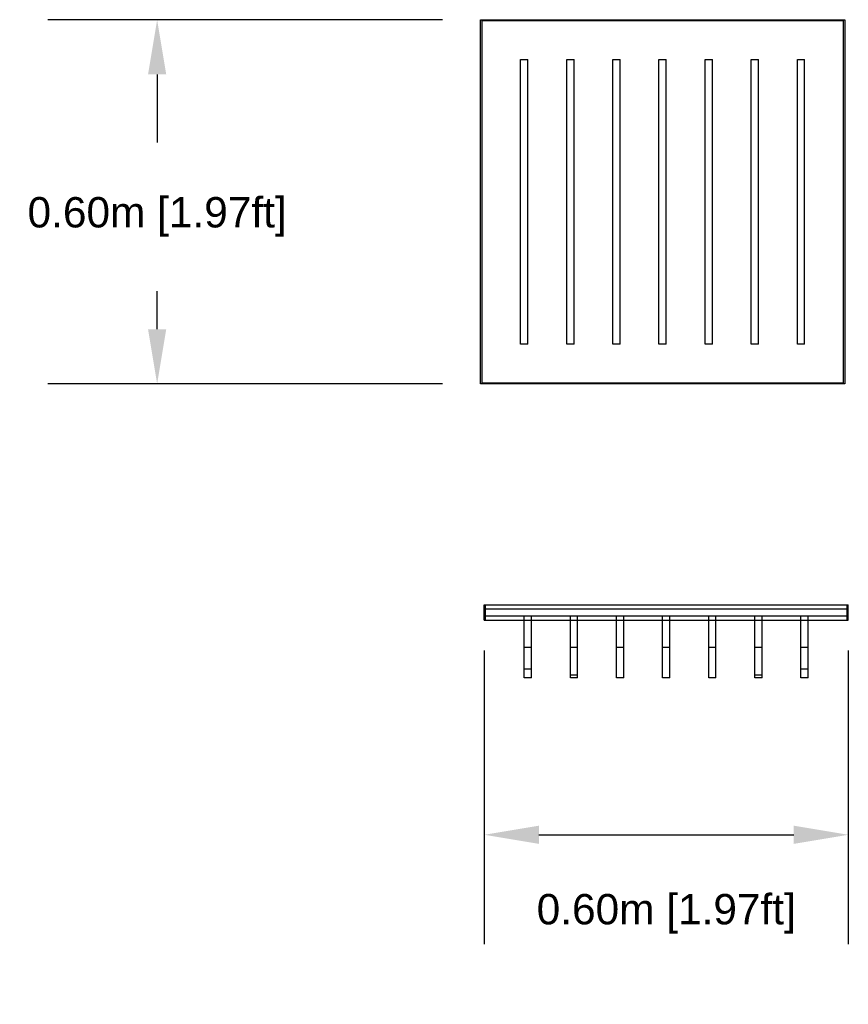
# Model space of a CAD drawing. Header units: millimetres. Extents: x 2380.96 to 2384.37, y 1941.15 to 1946.27.
# Tile 7 of 9: x 2381.41 to 2382.78, y 1944.61 to 1946.23. Entities that reach past the tile are written whole.
import ezdxf

# ---------------------------------------------------------------- set-up
doc = ezdxf.new("R2010")
doc.units = ezdxf.units.MM
doc.linetypes.add('Oculta', pattern=[0.4, 0.2, -0.2])
doc.layers.add('Make2D$Oculto$Curvas', color=7, linetype='Oculta', true_color=0x8c8c8c)
doc.layers.add('Make2D$Visible$Curvas', color=7, linetype='Continuous', true_color=0x000000)
doc.styles.get("Standard").update_dxf_attribs({"font": 'arial.ttf'})
doc.dimstyles.get("Standard").update_dxf_attribs({"dimtxt": 0.18, "dimasz": 0.18, "dimexe": 0.18, "dimexo": 0.0625, "dimgap": 0.09, "dimtad": 0, "dimtih": 1, "dimtoh": 1, "dimdec": 4, "dimzin": 0, "dimdsep": 46, "dimtxsty": 'Standard', "dimcen": 0.09, "dimadec": 0, "dimazin": 0, "dimtfac": 1, "dimtdec": 4, "dimtofl": 0, "dimtmove": 0, "dimatfit": 3, "dimfxl": 1, "dimtolj": 1, "dimtzin": 0, "dimarcsym": 0})

# ---------------------------------------------------------------- blocks, each defined once
blk = doc.blocks.new('Cataract_60x60_front')
at = {"layer": 'Make2D$Visible$Curvas', "color": 18, "lineweight": -3, "true_color": 0x000000}
for points, degree in [([(2381.1397, 1946.234), (2381.4397, 1946.234), (2381.7397, 1946.234)], 2), ([(2381.1397, 1945.634), (2381.1397, 1945.934), (2381.1397, 1946.234)], 2), ([(2381.1417, 1946.2321), (2381.1417, 1945.934), (2381.1417, 1945.636)], 2), ([(2381.7377, 1946.2321), (2381.4397, 1946.2321), (2381.1417, 1946.2321)], 2), ([(2381.7377, 1945.636), (2381.7377, 1945.934), (2381.7377, 1946.2321)], 2), ([(2381.7397, 1946.234), (2381.7397, 1945.934), (2381.7397, 1945.634)], 2), ([(2381.2057, 1946.1687), (2381.2117, 1946.1687), (2381.2177, 1946.1687)], 2), ([(2381.2057, 1946.1327), (2381.2057, 1946.1421), (2381.2057, 1946.152), (2381.2057, 1946.1621)], 3), ([(2381.2177, 1946.1327), (2381.2177, 1946.1421), (2381.2177, 1946.152), (2381.2177, 1946.1621)], 3), ([(2381.2817, 1946.1687), (2381.2877, 1946.1687), (2381.2937, 1946.1687)], 2), ([(2381.3577, 1946.1687), (2381.3637, 1946.1687), (2381.3697, 1946.1687)], 2), ([(2381.4337, 1946.1687), (2381.4397, 1946.1687), (2381.4456, 1946.1687)], 2), ([(2381.5097, 1946.1687), (2381.5157, 1946.1687), (2381.5216, 1946.1687)], 2), ([(2381.5097, 1946.0665), (2381.5097, 1946.0944), (2381.5097, 1946.1263), (2381.5097, 1946.1584)], 3), ([(2381.5216, 1946.0665), (2381.5216, 1946.0944), (2381.5216, 1946.1263), (2381.5216, 1946.1584)], 3), ([(2381.5857, 1946.1687), (2381.5917, 1946.1687), (2381.5976, 1946.1687)], 2), ([(2381.6617, 1946.1687), (2381.6677, 1946.1687), (2381.6736, 1946.1687)], 2), ([(2381.6617, 1946.1327), (2381.6617, 1946.14), (2381.6617, 1946.1475), (2381.6617, 1946.1552)], 3), ([(2381.6736, 1946.1327), (2381.6736, 1946.14), (2381.6736, 1946.1475), (2381.6736, 1946.1552)], 3), ([(2381.3577, 1945.7097), (2381.3577, 1945.7418), (2381.3577, 1945.7737), (2381.3577, 1945.8016)], 3), ([(2381.3697, 1945.7097), (2381.3697, 1945.7418), (2381.3697, 1945.7737), (2381.3697, 1945.8016)], 3), ([(2381.2057, 1945.7129), (2381.2057, 1945.7206), (2381.2057, 1945.7281), (2381.2057, 1945.7354)], 3), ([(2381.2177, 1945.7129), (2381.2177, 1945.7206), (2381.2177, 1945.7281), (2381.2177, 1945.7354)], 3), ([(2381.6617, 1945.706), (2381.6617, 1945.7161), (2381.6617, 1945.726), (2381.6617, 1945.7354)], 3), ([(2381.6736, 1945.706), (2381.6736, 1945.7161), (2381.6736, 1945.726), (2381.6736, 1945.7354)], 3), ([(2381.2177, 1945.6994), (2381.2117, 1945.6994), (2381.2057, 1945.6994)], 2), ([(2381.2937, 1945.6994), (2381.2877, 1945.6994), (2381.2817, 1945.6994)], 2), ([(2381.3697, 1945.6994), (2381.3637, 1945.6994), (2381.3577, 1945.6994)], 2), ([(2381.4456, 1945.6994), (2381.4397, 1945.6994), (2381.4337, 1945.6994)], 2), ([(2381.5216, 1945.6994), (2381.5157, 1945.6994), (2381.5097, 1945.6994)], 2), ([(2381.5976, 1945.6994), (2381.5917, 1945.6994), (2381.5857, 1945.6994)], 2), ([(2381.6736, 1945.6994), (2381.6677, 1945.6994), (2381.6617, 1945.6994)], 2), ([(2381.7397, 1945.634), (2381.4397, 1945.634), (2381.1397, 1945.634)], 2), ([(2381.1417, 1945.636), (2381.4397, 1945.636), (2381.7377, 1945.636)], 2)]:
    blk.add_open_spline(points, degree=degree, dxfattribs=at)
for points, weights in [([(2381.2057, 1946.1621), (2381.2057, 1946.1687), (2381.2057, 1946.1687)], [1, 0.816623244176, 1]), ([(2381.2177, 1946.1621), (2381.2177, 1946.1687), (2381.2177, 1946.1687)], [1, 0.816623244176, 1]), ([(2381.3577, 1946.1618), (2381.3577, 1946.1687), (2381.3577, 1946.1687)], [1, 0.806527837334, 1]), ([(2381.3697, 1946.1618), (2381.3697, 1946.1687), (2381.3697, 1946.1687)], [1, 0.806527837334, 1]), ([(2381.4337, 1946.1602), (2381.4337, 1946.1687), (2381.4337, 1946.1687)], [1, 0.75598519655, 1]), ([(2381.4456, 1946.1602), (2381.4456, 1946.1687), (2381.4456, 1946.1687)], [1, 0.75598519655, 1]), ([(2381.5097, 1946.1584), (2381.5097, 1946.1687), (2381.5097, 1946.1687)], [1, 0.692652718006, 1]), ([(2381.5216, 1946.1584), (2381.5216, 1946.1687), (2381.5216, 1946.1687)], [1, 0.692652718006, 1]), ([(2381.6617, 1946.1552), (2381.6617, 1946.1687), (2381.6617, 1946.1687)], [1, 0.564647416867, 1]), ([(2381.6736, 1946.1552), (2381.6736, 1946.1687), (2381.6736, 1946.1687)], [1, 0.564647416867, 1]), ([(2381.2057, 1945.6994), (2381.2057, 1945.6994), (2381.2057, 1945.7129)], [1, 0.564647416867, 1]), ([(2381.2177, 1945.6994), (2381.2177, 1945.6994), (2381.2177, 1945.7129)], [1, 0.564647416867, 1]), ([(2381.3577, 1945.6994), (2381.3577, 1945.6994), (2381.3577, 1945.7097)], [1, 0.692652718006, 1]), ([(2381.3697, 1945.6994), (2381.3697, 1945.6994), (2381.3697, 1945.7097)], [1, 0.692652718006, 1]), ([(2381.4337, 1945.6994), (2381.4337, 1945.6994), (2381.4337, 1945.7079)], [1, 0.75598519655, 1]), ([(2381.4456, 1945.6994), (2381.4456, 1945.6994), (2381.4456, 1945.7079)], [1, 0.75598519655, 1]), ([(2381.5097, 1945.6994), (2381.5097, 1945.6994), (2381.5097, 1945.7063)], [1, 0.806527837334, 1]), ([(2381.5216, 1945.6994), (2381.5216, 1945.6994), (2381.5216, 1945.7063)], [1, 0.806527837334, 1]), ([(2381.6617, 1945.6994), (2381.6617, 1945.6994), (2381.6617, 1945.706)], [1, 0.816623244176, 1]), ([(2381.6736, 1945.6994), (2381.6736, 1945.6994), (2381.6736, 1945.706)], [1, 0.816623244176, 1])]:
    blk.add_rational_spline(points, weights, degree=2, dxfattribs=at)
for points, weights, knots in [([(2381.2817, 1945.9672), (2381.2817, 1945.9972), (2381.2817, 1946.0319), (2381.2817, 1946.0665), (2381.2817, 1946.1001), (2381.2817, 1946.1337), (2381.2817, 1946.1632), (2381.2817, 1946.1667), (2381.2817, 1946.1687), (2381.2817, 1946.1687)], [1, 1, 1, 1, 1, 1, 1, 0.899484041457, 0.899484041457, 1], [-417.642469, -417.642469, -417.642469, -417.642469, -386.52744, -386.52744, -386.52744, -356.319203, -356.319203, -356.319203, -355.206646, -355.206646, -355.206646, -355.206646]), ([(2381.2937, 1945.9672), (2381.2937, 1945.9972), (2381.2937, 1946.0319), (2381.2937, 1946.0665), (2381.2937, 1946.1001), (2381.2937, 1946.1337), (2381.2937, 1946.1632), (2381.2937, 1946.1667), (2381.2937, 1946.1687), (2381.2937, 1946.1687)], [1, 1, 1, 1, 1, 1, 1, 0.899484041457, 0.899484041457, 1], [-417.642469, -417.642469, -417.642469, -417.642469, -386.52744, -386.52744, -386.52744, -356.319203, -356.319203, -356.319203, -355.206646, -355.206646, -355.206646, -355.206646]), ([(2381.5857, 1946.0996), (2381.5857, 1946.1174), (2381.5857, 1946.1367), (2381.5857, 1946.1567), (2381.5857, 1946.1634), (2381.5857, 1946.1687), (2381.5857, 1946.1687)], [1, 1, 1, 1, 0.751546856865, 0.751546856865, 1], [-301.362412, -301.362412, -301.362412, -301.362412, -283.000972, -283.000972, -283.000972, -281.215594, -281.215594, -281.215594, -281.215594]), ([(2381.5976, 1946.0996), (2381.5976, 1946.1174), (2381.5976, 1946.1367), (2381.5976, 1946.1567), (2381.5976, 1946.1634), (2381.5976, 1946.1687), (2381.5976, 1946.1687)], [1, 1, 1, 1, 0.751546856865, 0.751546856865, 1], [-301.362412, -301.362412, -301.362412, -301.362412, -283.000972, -283.000972, -283.000972, -281.215594, -281.215594, -281.215594, -281.215594]), ([(2381.5857, 1945.6994), (2381.5857, 1945.6994), (2381.5857, 1945.7014), (2381.5857, 1945.7049), (2381.5857, 1945.7344), (2381.5857, 1945.768), (2381.5857, 1945.8016), (2381.5857, 1945.8362), (2381.5857, 1945.8708), (2381.5857, 1945.9009)], [1, 0.899484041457, 0.899484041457, 1, 1, 1, 1, 1, 1, 1], [-123.75909, -123.75909, -123.75909, -123.75909, -122.646533, -122.646533, -122.646533, -92.438295, -92.438295, -92.438295, -61.323266, -61.323266, -61.323266, -61.323266]), ([(2381.5976, 1945.6994), (2381.5976, 1945.6994), (2381.5976, 1945.7014), (2381.5976, 1945.7049), (2381.5976, 1945.7344), (2381.5976, 1945.768), (2381.5976, 1945.8016), (2381.5976, 1945.8362), (2381.5976, 1945.8708), (2381.5976, 1945.9009)], [1, 0.899484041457, 0.899484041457, 1, 1, 1, 1, 1, 1, 1], [-123.75909, -123.75909, -123.75909, -123.75909, -122.646533, -122.646533, -122.646533, -92.438295, -92.438295, -92.438295, -61.323266, -61.323266, -61.323266, -61.323266]), ([(2381.2817, 1945.6994), (2381.2817, 1945.6994), (2381.2817, 1945.7007), (2381.2817, 1945.7031), (2381.2817, 1945.7054), (2381.2817, 1945.7084), (2381.2817, 1945.7114), (2381.2817, 1945.7314), (2381.2817, 1945.7507), (2381.2817, 1945.7685)], [1, 0.934687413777, 0.934687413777, 1, 0.934687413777, 0.934687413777, 1, 1, 1, 1], [-197.750141, -197.750141, -197.750141, -197.750141, -196.857452, -196.857452, -196.857452, -195.964763, -195.964763, -195.964763, -177.603323, -177.603323, -177.603323, -177.603323]), ([(2381.2937, 1945.6994), (2381.2937, 1945.6994), (2381.2937, 1945.7007), (2381.2937, 1945.7031), (2381.2937, 1945.7054), (2381.2937, 1945.7084), (2381.2937, 1945.7114), (2381.2937, 1945.7314), (2381.2937, 1945.7507), (2381.2937, 1945.7685)], [1, 0.934687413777, 0.934687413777, 1, 0.934687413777, 0.934687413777, 1, 1, 1, 1], [-197.750141, -197.750141, -197.750141, -197.750141, -196.857452, -196.857452, -196.857452, -195.964763, -195.964763, -195.964763, -177.603323, -177.603323, -177.603323, -177.603323])]:
    blk.add_rational_spline(points, weights, degree=3, knots=knots, dxfattribs=at)
for points, knots in [([(2381.3577, 1946.0003), (2381.3577, 1946.0304), (2381.3577, 1946.065), (2381.3577, 1946.0996), (2381.3577, 1946.1207), (2381.3577, 1946.1417), (2381.3577, 1946.1618)], [311.150289, 311.150289, 311.150289, 311.150289, 342.265318, 342.265318, 342.265318, 361.196609, 361.196609, 361.196609, 361.196609]), ([(2381.3697, 1946.0003), (2381.3697, 1946.0304), (2381.3697, 1946.065), (2381.3697, 1946.0996), (2381.3697, 1946.1207), (2381.3697, 1946.1417), (2381.3697, 1946.1618)], [311.150289, 311.150289, 311.150289, 311.150289, 342.265318, 342.265318, 342.265318, 361.196609, 361.196609, 361.196609, 361.196609]), ([(2381.4337, 1946.0334), (2381.4337, 1946.0635), (2381.4337, 1946.0981), (2381.4337, 1946.1327), (2381.4337, 1946.1419), (2381.4337, 1946.1511), (2381.4337, 1946.1602)], [-343.946552, -343.946552, -343.946552, -343.946552, -312.831523, -312.831523, -312.831523, -304.569539, -304.569539, -304.569539, -304.569539]), ([(2381.4456, 1946.0334), (2381.4456, 1946.0635), (2381.4456, 1946.0981), (2381.4456, 1946.1327), (2381.4456, 1946.1419), (2381.4456, 1946.1511), (2381.4456, 1946.1602)], [-343.946552, -343.946552, -343.946552, -343.946552, -312.831523, -312.831523, -312.831523, -304.569539, -304.569539, -304.569539, -304.569539]), ([(2381.2057, 1945.934), (2381.2057, 1945.9641), (2381.2057, 1945.9988), (2381.2057, 1946.0334), (2381.2057, 1946.068), (2381.2057, 1946.1026), (2381.2057, 1946.1327)], [186.690174, 186.690174, 186.690174, 186.690174, 217.805202, 217.805202, 217.805202, 248.920231, 248.920231, 248.920231, 248.920231]), ([(2381.2177, 1945.934), (2381.2177, 1945.9641), (2381.2177, 1945.9988), (2381.2177, 1946.0334), (2381.2177, 1946.068), (2381.2177, 1946.1026), (2381.2177, 1946.1327)], [186.690174, 186.690174, 186.690174, 186.690174, 217.805202, 217.805202, 217.805202, 248.920231, 248.920231, 248.920231, 248.920231]), ([(2381.6617, 1945.934), (2381.6617, 1945.9641), (2381.6617, 1945.9988), (2381.6617, 1946.0334), (2381.6617, 1946.068), (2381.6617, 1946.1026), (2381.6617, 1946.1327)], [248.920231, 248.920231, 248.920231, 248.920231, 280.03526, 280.03526, 280.03526, 311.150289, 311.150289, 311.150289, 311.150289]), ([(2381.6736, 1945.934), (2381.6736, 1945.9641), (2381.6736, 1945.9988), (2381.6736, 1946.0334), (2381.6736, 1946.068), (2381.6736, 1946.1026), (2381.6736, 1946.1327)], [248.920231, 248.920231, 248.920231, 248.920231, 280.03526, 280.03526, 280.03526, 311.150289, 311.150289, 311.150289, 311.150289]), ([(2381.5857, 1945.9009), (2381.5857, 1945.931), (2381.5857, 1945.9656), (2381.5857, 1946.0003), (2381.5857, 1946.0349), (2381.5857, 1946.0695), (2381.5857, 1946.0996)], [-363.59247, -363.59247, -363.59247, -363.59247, -332.477441, -332.477441, -332.477441, -301.362412, -301.362412, -301.362412, -301.362412]), ([(2381.5976, 1945.9009), (2381.5976, 1945.931), (2381.5976, 1945.9656), (2381.5976, 1946.0003), (2381.5976, 1946.0349), (2381.5976, 1946.0695), (2381.5976, 1946.0996)], [-363.59247, -363.59247, -363.59247, -363.59247, -332.477441, -332.477441, -332.477441, -301.362412, -301.362412, -301.362412, -301.362412]), ([(2381.5097, 1945.8678), (2381.5097, 1945.8979), (2381.5097, 1945.9325), (2381.5097, 1945.9672), (2381.5097, 1946.0018), (2381.5097, 1946.0364), (2381.5097, 1946.0665)], [248.920231, 248.920231, 248.920231, 248.920231, 280.03526, 280.03526, 280.03526, 311.150289, 311.150289, 311.150289, 311.150289]), ([(2381.5216, 1945.8678), (2381.5216, 1945.8979), (2381.5216, 1945.9325), (2381.5216, 1945.9672), (2381.5216, 1946.0018), (2381.5216, 1946.0364), (2381.5216, 1946.0665)], [248.920231, 248.920231, 248.920231, 248.920231, 280.03526, 280.03526, 280.03526, 311.150289, 311.150289, 311.150289, 311.150289]), ([(2381.4337, 1945.8347), (2381.4337, 1945.8648), (2381.4337, 1945.8994), (2381.4337, 1945.934), (2381.4337, 1945.9687), (2381.4337, 1946.0033), (2381.4337, 1946.0334)], [-406.17661, -406.17661, -406.17661, -406.17661, -375.061581, -375.061581, -375.061581, -343.946552, -343.946552, -343.946552, -343.946552]), ([(2381.4456, 1945.8347), (2381.4456, 1945.8648), (2381.4456, 1945.8994), (2381.4456, 1945.934), (2381.4456, 1945.9687), (2381.4456, 1946.0033), (2381.4456, 1946.0334)], [-406.17661, -406.17661, -406.17661, -406.17661, -375.061581, -375.061581, -375.061581, -343.946552, -343.946552, -343.946552, -343.946552]), ([(2381.3577, 1945.8016), (2381.3577, 1945.8317), (2381.3577, 1945.8663), (2381.3577, 1945.9009), (2381.3577, 1945.9356), (2381.3577, 1945.9702), (2381.3577, 1946.0003)], [248.920231, 248.920231, 248.920231, 248.920231, 280.03526, 280.03526, 280.03526, 311.150289, 311.150289, 311.150289, 311.150289]), ([(2381.3697, 1945.8016), (2381.3697, 1945.8317), (2381.3697, 1945.8663), (2381.3697, 1945.9009), (2381.3697, 1945.9356), (2381.3697, 1945.9702), (2381.3697, 1946.0003)], [248.920231, 248.920231, 248.920231, 248.920231, 280.03526, 280.03526, 280.03526, 311.150289, 311.150289, 311.150289, 311.150289]), ([(2381.2817, 1945.7685), (2381.2817, 1945.7986), (2381.2817, 1945.8332), (2381.2817, 1945.8678), (2381.2817, 1945.9024), (2381.2817, 1945.9371), (2381.2817, 1945.9672)], [-479.872527, -479.872527, -479.872527, -479.872527, -448.757498, -448.757498, -448.757498, -417.642469, -417.642469, -417.642469, -417.642469]), ([(2381.2937, 1945.7685), (2381.2937, 1945.7986), (2381.2937, 1945.8332), (2381.2937, 1945.8678), (2381.2937, 1945.9024), (2381.2937, 1945.9371), (2381.2937, 1945.9672)], [-479.872527, -479.872527, -479.872527, -479.872527, -448.757498, -448.757498, -448.757498, -417.642469, -417.642469, -417.642469, -417.642469]), ([(2381.2057, 1945.7354), (2381.2057, 1945.7655), (2381.2057, 1945.8001), (2381.2057, 1945.8347), (2381.2057, 1945.8693), (2381.2057, 1945.904), (2381.2057, 1945.934)], [124.460116, 124.460116, 124.460116, 124.460116, 155.575145, 155.575145, 155.575145, 186.690174, 186.690174, 186.690174, 186.690174]), ([(2381.2177, 1945.7354), (2381.2177, 1945.7655), (2381.2177, 1945.8001), (2381.2177, 1945.8347), (2381.2177, 1945.8693), (2381.2177, 1945.904), (2381.2177, 1945.934)], [124.460116, 124.460116, 124.460116, 124.460116, 155.575145, 155.575145, 155.575145, 186.690174, 186.690174, 186.690174, 186.690174]), ([(2381.6617, 1945.7354), (2381.6617, 1945.7655), (2381.6617, 1945.8001), (2381.6617, 1945.8347), (2381.6617, 1945.8693), (2381.6617, 1945.904), (2381.6617, 1945.934)], [186.690174, 186.690174, 186.690174, 186.690174, 217.805202, 217.805202, 217.805202, 248.920231, 248.920231, 248.920231, 248.920231]), ([(2381.6736, 1945.7354), (2381.6736, 1945.7655), (2381.6736, 1945.8001), (2381.6736, 1945.8347), (2381.6736, 1945.8693), (2381.6736, 1945.904), (2381.6736, 1945.934)], [186.690174, 186.690174, 186.690174, 186.690174, 217.805202, 217.805202, 217.805202, 248.920231, 248.920231, 248.920231, 248.920231]), ([(2381.5097, 1945.7063), (2381.5097, 1945.7263), (2381.5097, 1945.7474), (2381.5097, 1945.7685), (2381.5097, 1945.8031), (2381.5097, 1945.8377), (2381.5097, 1945.8678)], [198.873911, 198.873911, 198.873911, 198.873911, 217.805202, 217.805202, 217.805202, 248.920231, 248.920231, 248.920231, 248.920231]), ([(2381.5216, 1945.7063), (2381.5216, 1945.7263), (2381.5216, 1945.7474), (2381.5216, 1945.7685), (2381.5216, 1945.8031), (2381.5216, 1945.8377), (2381.5216, 1945.8678)], [198.873911, 198.873911, 198.873911, 198.873911, 217.805202, 217.805202, 217.805202, 248.920231, 248.920231, 248.920231, 248.920231]), ([(2381.4337, 1945.7079), (2381.4337, 1945.717), (2381.4337, 1945.7262), (2381.4337, 1945.7354), (2381.4337, 1945.77), (2381.4337, 1945.8046), (2381.4337, 1945.8347)], [-445.553623, -445.553623, -445.553623, -445.553623, -437.291639, -437.291639, -437.291639, -406.17661, -406.17661, -406.17661, -406.17661]), ([(2381.4456, 1945.7079), (2381.4456, 1945.717), (2381.4456, 1945.7262), (2381.4456, 1945.7354), (2381.4456, 1945.77), (2381.4456, 1945.8046), (2381.4456, 1945.8347)], [-445.553623, -445.553623, -445.553623, -445.553623, -437.291639, -437.291639, -437.291639, -406.17661, -406.17661, -406.17661, -406.17661])]:
    blk.add_open_spline(points, degree=3, knots=knots, dxfattribs=at)
blk = doc.blocks.new('*D3')
at = {"color": 0, "lineweight": -2, "transparency": 16777216}
for p, q in [((2382.1114, 1946.234), (2381.4609, 1946.234)), ((2381.6409, 1946.144), (2381.6409, 1946.0316)), ((2381.6409, 1945.724), (2381.6409, 1945.7869)), ((2382.1114, 1945.634), (2381.4609, 1945.634))]:
    blk.add_line(p, q, dxfattribs=at)
at = {"color": 0, "transparency": 16777216}
for points in [[(2381.6259, 1946.144), (2381.6559, 1946.144), (2381.6409, 1946.234)], [(2381.6259, 1945.724), (2381.6559, 1945.724), (2381.6409, 1945.634)]]:
    blk.add_solid(points, dxfattribs=at)
at = {"layer": 'Defpoints', "color": 0, "transparency": 16777216}
for p in [(2382.1739, 1946.234), (2381.6409, 1945.634), (2382.1739, 1945.634)]:
    blk.add_point(p, dxfattribs=at)
at = {"color": 0, "transparency": 16777216, "insert": (2381.6409, 1945.9093), "char_height": 0.1, "attachment_point": 5}
blk.add_mtext('\\A1;{\\H0.5x;0.60m [1.97ft]}', dxfattribs=at)
blk = doc.blocks.new('Cataract_60x60_top')
at = {"layer": 'Make2D$Oculto$Curvas', "color": 18, "lineweight": -3, "true_color": 0x000000}
for points, degree in [([(2382.5205, 1945.3463), (2382.5205, 1945.3589), (2382.5205, 1945.3716)], 2), ([(2383.1166, 1945.3463), (2383.1166, 1945.3589), (2383.1166, 1945.3716)], 2), ([(2382.5846, 1945.3463), (2382.5846, 1945.3496), (2382.5846, 1945.353)], 2), ([(2382.5965, 1945.3463), (2382.5965, 1945.3496), (2382.5965, 1945.353)], 2), ([(2382.6606, 1945.3463), (2382.6606, 1945.3485), (2382.6606, 1945.3508), (2382.6606, 1945.353)], 3), ([(2382.6725, 1945.3463), (2382.6725, 1945.3485), (2382.6725, 1945.3508), (2382.6725, 1945.353)], 3), ([(2382.7366, 1945.3463), (2382.7366, 1945.3496), (2382.7366, 1945.353)], 2), ([(2382.7485, 1945.3463), (2382.7485, 1945.3496), (2382.7485, 1945.353)], 2), ([(2382.8126, 1945.3463), (2382.8126, 1945.3496), (2382.8126, 1945.353)], 2), ([(2382.8245, 1945.3463), (2382.8245, 1945.3496), (2382.8245, 1945.353)], 2), ([(2382.8886, 1945.3463), (2382.8886, 1945.3496), (2382.8886, 1945.353)], 2), ([(2382.9005, 1945.3463), (2382.9005, 1945.3496), (2382.9005, 1945.353)], 2), ([(2382.9646, 1945.3463), (2382.9646, 1945.3485), (2382.9646, 1945.3508), (2382.9646, 1945.353)], 3), ([(2382.9765, 1945.3463), (2382.9765, 1945.3485), (2382.9765, 1945.3508), (2382.9765, 1945.353)], 3), ([(2383.0406, 1945.3463), (2383.0406, 1945.3496), (2383.0406, 1945.353)], 2), ([(2383.0525, 1945.3463), (2383.0525, 1945.3496), (2383.0525, 1945.353)], 2), ([(2382.5846, 1945.3018), (2382.5906, 1945.3018), (2382.5965, 1945.3018)], 2), ([(2382.6606, 1945.3018), (2382.6666, 1945.3018), (2382.6725, 1945.3018)], 2), ([(2382.7366, 1945.3018), (2382.7426, 1945.3018), (2382.7485, 1945.3018)], 2), ([(2382.8126, 1945.3018), (2382.8186, 1945.3018), (2382.8245, 1945.3018)], 2), ([(2382.8886, 1945.3018), (2382.8945, 1945.3018), (2382.9005, 1945.3018)], 2), ([(2382.9646, 1945.3018), (2382.9705, 1945.3018), (2382.9765, 1945.3018)], 2), ([(2383.0406, 1945.3018), (2383.0465, 1945.3018), (2383.0525, 1945.3018)], 2), ([(2382.5965, 1945.2659), (2382.5906, 1945.2659), (2382.5846, 1945.2659)], 2), ([(2382.6725, 1945.2558), (2382.6666, 1945.2558), (2382.6606, 1945.2558)], 2), ([(2382.7485, 1945.2515), (2382.7426, 1945.2515), (2382.7366, 1945.2515)], 2)]:
    blk.add_open_spline(points, degree=degree, dxfattribs=at)
at = {"layer": 'Make2D$Oculto$Curvas', "color": 18, "linetype": 'Continuous', "lineweight": -3, "true_color": 0x000000}
for points in [[(2383.1166, 1945.3649), (2382.8186, 1945.3649), (2382.5205, 1945.3649)], [(2383.1166, 1945.353), (2382.8186, 1945.353), (2382.5205, 1945.353)]]:
    blk.add_open_spline(points, degree=2, dxfattribs=at)
at = {"layer": 'Make2D$Visible$Curvas', "color": 18, "lineweight": -3, "true_color": 0x000000}
for points, degree in [([(2382.5186, 1945.3463), (2382.5186, 1945.3589), (2382.5186, 1945.3716)], 2), ([(2382.5186, 1945.3716), (2382.8186, 1945.3716), (2383.1186, 1945.3716)], 2), ([(2383.1186, 1945.3463), (2383.1186, 1945.3589), (2383.1186, 1945.3716)], 2), ([(2382.5186, 1945.3463), (2382.8186, 1945.3463), (2383.1186, 1945.3463)], 2), ([(2382.5846, 1945.2986), (2382.5846, 1945.3224), (2382.5846, 1945.3463)], 2), ([(2382.5965, 1945.2986), (2382.5965, 1945.3224), (2382.5965, 1945.3463)], 2), ([(2382.6606, 1945.2842), (2382.6606, 1945.3049), (2382.6606, 1945.3256), (2382.6606, 1945.3463)], 3), ([(2382.6725, 1945.2842), (2382.6725, 1945.3049), (2382.6725, 1945.3256), (2382.6725, 1945.3463)], 3), ([(2382.7366, 1945.2708), (2382.7366, 1945.3086), (2382.7366, 1945.3463)], 2), ([(2382.7485, 1945.2708), (2382.7485, 1945.3086), (2382.7485, 1945.3463)], 2), ([(2382.8126, 1945.2632), (2382.8126, 1945.3048), (2382.8126, 1945.3463)], 2), ([(2382.8245, 1945.2632), (2382.8245, 1945.3048), (2382.8245, 1945.3463)], 2), ([(2382.8886, 1945.2614), (2382.8886, 1945.3039), (2382.8886, 1945.3463)], 2), ([(2382.9005, 1945.2614), (2382.9005, 1945.3039), (2382.9005, 1945.3463)], 2), ([(2382.9646, 1945.2658), (2382.9646, 1945.2926), (2382.9646, 1945.3195), (2382.9646, 1945.3463)], 3), ([(2382.9765, 1945.2658), (2382.9765, 1945.2926), (2382.9765, 1945.3195), (2382.9765, 1945.3463)], 3), ([(2383.0406, 1945.2758), (2383.0406, 1945.3111), (2383.0406, 1945.3463)], 2), ([(2383.0525, 1945.2758), (2383.0525, 1945.3111), (2383.0525, 1945.3463)], 2), ([(2382.5846, 1945.2766), (2382.5846, 1945.2814), (2382.5846, 1945.2856), (2382.5846, 1945.2892)], 3), ([(2382.5965, 1945.2766), (2382.5965, 1945.2814), (2382.5965, 1945.2856), (2382.5965, 1945.2892)], 3), ([(2382.5846, 1945.2514), (2382.5846, 1945.2514), (2382.5846, 1945.2613), (2382.5846, 1945.2766)], 3), ([(2382.5965, 1945.2514), (2382.5965, 1945.2514), (2382.5965, 1945.2613), (2382.5965, 1945.2766)], 3), ([(2383.0406, 1945.2514), (2383.0406, 1945.2514), (2383.0406, 1945.2568), (2383.0406, 1945.2659)], 3), ([(2383.0525, 1945.2659), (2383.0465, 1945.2659), (2383.0406, 1945.2659)], 2), ([(2383.0525, 1945.2514), (2383.0525, 1945.2514), (2383.0525, 1945.2568), (2383.0525, 1945.2659)], 3), ([(2382.5965, 1945.2514), (2382.5906, 1945.2514), (2382.5846, 1945.2514)], 2), ([(2382.6725, 1945.2514), (2382.6666, 1945.2514), (2382.6606, 1945.2514)], 2), ([(2382.7366, 1945.2514), (2382.7366, 1945.2514), (2382.7366, 1945.255), (2382.7366, 1945.2614)], 3), ([(2382.7366, 1945.2515), (2382.7366, 1945.2515), (2382.7366, 1945.2515)], 2), ([(2382.7485, 1945.2514), (2382.7426, 1945.2514), (2382.7366, 1945.2514)], 2), ([(2382.7485, 1945.2514), (2382.7485, 1945.2514), (2382.7485, 1945.255), (2382.7485, 1945.2614)], 3), ([(2382.8126, 1945.2514), (2382.8126, 1945.2514), (2382.8126, 1945.2521), (2382.8126, 1945.2534)], 3), ([(2382.8245, 1945.2514), (2382.8186, 1945.2514), (2382.8126, 1945.2514)], 2), ([(2382.8245, 1945.2514), (2382.8245, 1945.2514), (2382.8245, 1945.2521), (2382.8245, 1945.2534)], 3), ([(2382.8886, 1945.2514), (2382.8886, 1945.2514), (2382.8886, 1945.2514), (2382.8886, 1945.2515)], 3), ([(2382.9005, 1945.2515), (2382.8945, 1945.2515), (2382.8886, 1945.2515)], 2), ([(2382.9005, 1945.2514), (2382.8945, 1945.2514), (2382.8886, 1945.2514)], 2), ([(2382.9005, 1945.2514), (2382.9005, 1945.2514), (2382.9005, 1945.2514), (2382.9005, 1945.2515)], 3), ([(2382.9646, 1945.2514), (2382.9646, 1945.2514), (2382.9646, 1945.2529), (2382.9646, 1945.2558)], 3), ([(2382.9765, 1945.2558), (2382.9705, 1945.2558), (2382.9646, 1945.2558)], 2), ([(2382.9765, 1945.2514), (2382.9705, 1945.2514), (2382.9646, 1945.2514)], 2), ([(2382.9765, 1945.2514), (2382.9765, 1945.2514), (2382.9765, 1945.2529), (2382.9765, 1945.2558)], 3), ([(2383.0525, 1945.2514), (2383.0465, 1945.2514), (2383.0406, 1945.2514)], 2)]:
    blk.add_open_spline(points, degree=degree, dxfattribs=at)
for points, weights, degree in [([(2382.5846, 1945.2892), (2382.5846, 1945.2915), (2382.5846, 1945.2986)], [1, 0.816623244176, 1], 2), ([(2382.5965, 1945.2892), (2382.5965, 1945.2915), (2382.5965, 1945.2986)], [1, 0.816623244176, 1], 2), ([(2382.7366, 1945.2614), (2382.7366, 1945.2636), (2382.7366, 1945.2708)], [1, 0.806527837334, 1], 2), ([(2382.7485, 1945.2614), (2382.7485, 1945.2636), (2382.7485, 1945.2708)], [1, 0.806527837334, 1], 2), ([(2382.9646, 1945.2558), (2382.9646, 1945.2558), (2382.9646, 1945.26), (2382.9646, 1945.2658)], [0.91486149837, 0.755844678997, 0.78422417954, 1], 3), ([(2382.9765, 1945.2558), (2382.9765, 1945.2558), (2382.9765, 1945.26), (2382.9765, 1945.2658)], [0.91486149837, 0.755844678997, 0.78422417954, 1], 3), ([(2383.0406, 1945.2659), (2383.0406, 1945.2659), (2383.0406, 1945.2758)], [0.857185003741, 0.654669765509, 1], 2), ([(2383.0525, 1945.2659), (2383.0525, 1945.2659), (2383.0525, 1945.2758)], [0.857185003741, 0.654669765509, 1], 2), ([(2382.8126, 1945.2534), (2382.8126, 1945.2546), (2382.8126, 1945.2632)], [1, 0.75598519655, 1], 2), ([(2382.8245, 1945.2534), (2382.8245, 1945.2546), (2382.8245, 1945.2632)], [1, 0.75598519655, 1], 2), ([(2382.8886, 1945.2515), (2382.8886, 1945.2515), (2382.8886, 1945.2614)], [0.983373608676, 0.701203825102, 1], 2), ([(2382.9005, 1945.2515), (2382.9005, 1945.2515), (2382.9005, 1945.2614)], [0.983373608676, 0.701203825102, 1], 2)]:
    blk.add_rational_spline(points, weights, degree=degree, dxfattribs=at)
for points in [[(2382.6606, 1945.2514), (2382.6606, 1945.2514), (2382.6606, 1945.2607), (2382.6606, 1945.2753), (2382.6606, 1945.277), (2382.6606, 1945.2803), (2382.6606, 1945.2842)], [(2382.6725, 1945.2514), (2382.6725, 1945.2514), (2382.6725, 1945.2607), (2382.6725, 1945.2753), (2382.6725, 1945.277), (2382.6725, 1945.2803), (2382.6725, 1945.2842)]]:
    blk.add_rational_spline(points, [1, 1, 1, 1, 0.899484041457, 0.899484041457, 1], degree=3, knots=[-386.52744, -386.52744, -386.52744, -386.52744, -356.319203, -356.319203, -356.319203, -355.206646, -355.206646, -355.206646, -355.206646], dxfattribs=at)
blk = doc.blocks.new('*D8')
at = {"color": 0, "lineweight": -2, "transparency": 16777216}
for p, q in [((2382.1799, 1945.1948), (2382.1799, 1944.7114)), ((2382.7799, 1945.1948), (2382.7799, 1944.7114)), ((2382.2699, 1944.8914), (2382.6899, 1944.8914))]:
    blk.add_line(p, q, dxfattribs=at)
at = {"color": 0, "transparency": 16777216}
for points in [[(2382.2699, 1944.9064), (2382.2699, 1944.8764), (2382.1799, 1944.8914)], [(2382.6899, 1944.9064), (2382.6899, 1944.8764), (2382.7799, 1944.8914)]]:
    blk.add_solid(points, dxfattribs=at)
at = {"layer": 'Defpoints', "color": 0, "transparency": 16777216}
for p in [(2382.1799, 1945.2573), (2382.7799, 1945.2573), (2382.7799, 1944.8914)]:
    blk.add_point(p, dxfattribs=at)
at = {"color": 0, "transparency": 16777216, "insert": (2382.4799, 1944.7613), "char_height": 0.1, "attachment_point": 5}
blk.add_mtext('\\A1;{\\H0.5x;0.60m [1.97ft]}', dxfattribs=at)

msp = doc.modelspace()

# ---------------------------------------------------------------- block references
for name, p in [('Cataract_60x60_front', (1.0342, 0)), ('Cataract_60x60_top', (-0.3387, -0.1016))]:
    msp.add_blockref(name, p)

# ---------------------------------------------------------------- dimensions: what is measured, and where the dimension line sits
dim = msp.add_linear_dim(base=(2381.6409, 1945.634), p1=(2382.1739, 1946.234), p2=(2382.1739, 1945.634), angle=90, text='{\\H0.5x;<>}', dimstyle='Standard', override={"dimtxt": 0.1, "dimasz": 0.09, "dimdec": 2, "dimpost": '<>m'})
dim.commit()
dim.dimension.update_dxf_attribs({"geometry": '*D3', "text_midpoint": (2381.6409, 1945.9093), "dimtype": 160})
dim = msp.add_linear_dim(base=(2382.7799, 1944.8914), p1=(2382.1799, 1945.2573), p2=(2382.7799, 1945.2573), text='{\\H0.5x;<>}', dimstyle='Standard', override={"dimtxt": 0.1, "dimasz": 0.09, "dimdec": 2, "dimpost": '<>m', "dimtmove": 2})
dim.commit()
dim.dimension.update_dxf_attribs({"geometry": '*D8', "text_midpoint": (2382.4799, 1944.7613), "dimtype": 160})

doc.saveas('drawing.dxf')
